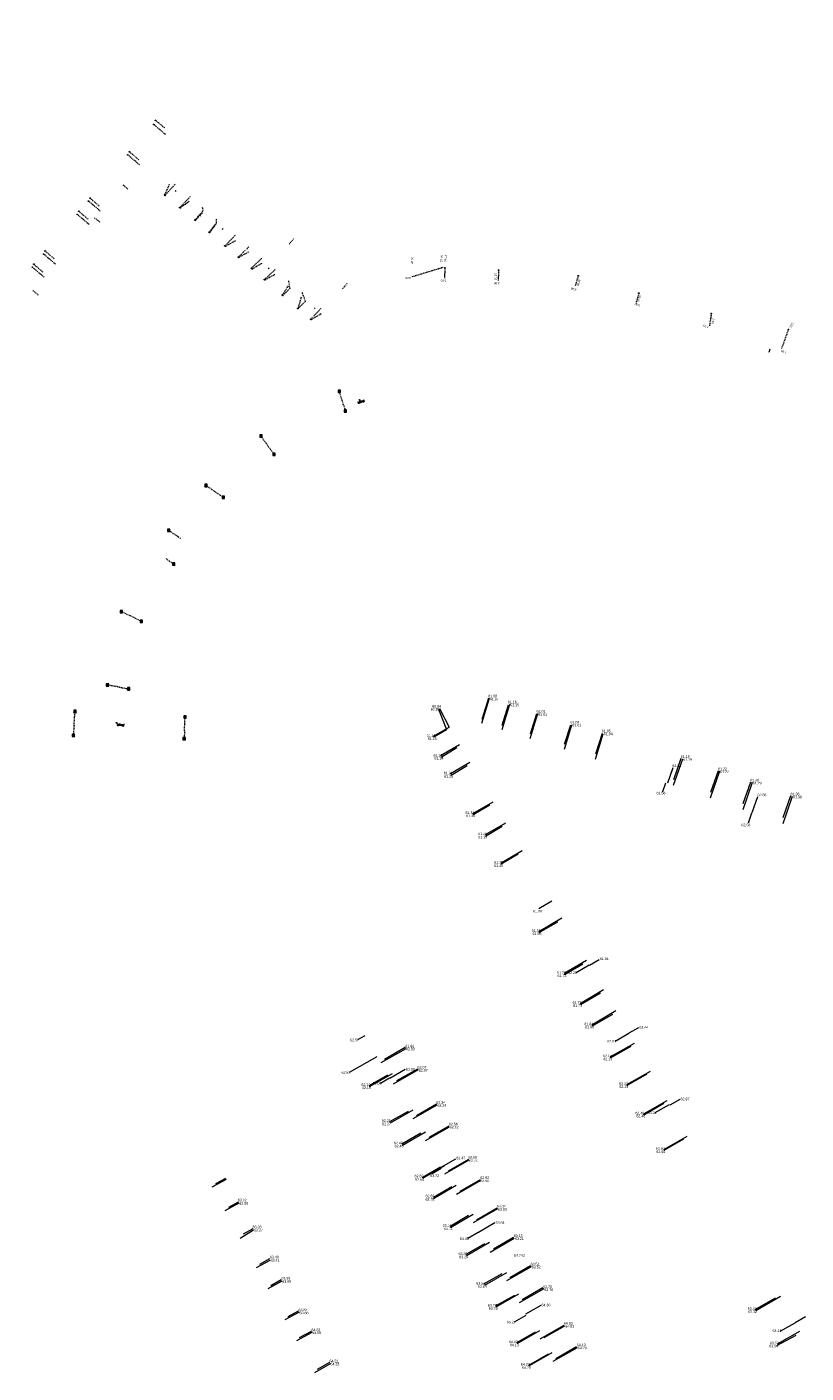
# Model space of a CAD drawing. Header units: inches. Extents: x 0 to 191500, y 0 to 342750.
# Tile 251 of 256: x 186499 to 186726, y 332329 to 332721. Entities that reach past the tile are written whole.
import ezdxf
from ezdxf.enums import TextEntityAlignment as Align

# ---------------------------------------------------------------- set-up
doc = ezdxf.new("R2010")
doc.units = ezdxf.units.IN
doc.header["$MEASUREMENT"] = 0
for name, pattern in [('RI-HWA_HUISAANSLUITING', [4.8, 3, -1.8]), ('RI-HWA_KOLKAANSLUITING', [4.3, 2.5, -1.8]), ('RI-VWA_HUISAANSLUITING', [6.1, 2.5, -1.8, 0, -1.8])]:
    doc.linetypes.add(name, pattern=pattern)
doc.layers.get('0').update_dxf_attribs({"lineweight": 20})
for name, color, linetype, lineweight in [('ECW', 150, 'Continuous', 20), ('N-WE-RI-HWA-MAATVOERING-T25', 151, 'Continuous', 20), ('N-WE-RI-HWA_HUISAANSLUITING', 150, 'RI-HWA_HUISAANSLUITING', 20), ('N-WE-RI-HWA_HUISAANSLUITING_PVC_125-G', 150, 'RI-HWA_HUISAANSLUITING', 20), ('N-WE-RI-HWA_KOLK-S', 150, 'Continuous', 20), ('N-WE-RI-HWA_KOLKAANSLUITING_PVC_125-G', 150, 'RI-HWA_KOLKAANSLUITING', 20), ('N-WE-RI-HWA_RIOOLPUT_ONTSTOPPINGSPUT-G', 150, 'Continuous', 20), ('N-WE-RI-INLAAT', 7, 'Continuous', 20), ('N-WE-RI-VWA-MAATVOERING-T25', 30, 'Continuous', 20), ('N-WE-RI-VWA_HUISAANSLUITING', 20, 'RI-VWA_HUISAANSLUITING', 20), ('N-WE-RI-VWA_HUISAANSLUITING_PVC_125-G', 20, 'RI-VWA_HUISAANSLUITING', 20), ('N-WE-RI-VWA_RIOOLPUT_ONTSTOPPINGSPUT-G', 30, 'Continuous', 20), ('Tekst algemeen', 7, 'Continuous', 20)]:
    doc.layers.add(name, color=color, linetype=linetype, lineweight=lineweight)
doc.styles.add('simplex', font='simplex.shx', dxfattribs={"width": 0.7, "height": 2.5})
picture_1 = doc.add_image_def('image1.ecw', size_in_pixel=(220000, 285000))

# ---------------------------------------------------------------- blocks, each defined once
blk = doc.blocks.new('A$C2C270354')
h = blk.add_hatch(color=256)
h.dxf.hatch_style = 1
edge = h.paths.add_edge_path()
edge.add_arc((0, 0), 0.1, 0, 360)
blk.add_circle((0, 0), 0.1)

msp = doc.modelspace()

# ---------------------------------------------------------------- linework, layer by layer
at = {"layer": 'N-WE-RI-HWA_HUISAANSLUITING', "ltscale": 0.1}
for p, q in [((186611.13537, 332648.53318), (186619.82845, 332651.15525)), ((186620.67763, 332651.11805), (186620.54634, 332648.12092)), ((186636.31264, 332650.43315), (186636.18135, 332647.43603)), ((186659.45804, 332648.77067), (186658.62999, 332645.88721)), ((186677.14325, 332643.69195), (186676.3152, 332640.8085)), ((186698.22922, 332637.81724), (186697.68471, 332634.10698)), ((186720.6563, 332633.15291), (186718.67356, 332627.58348))]:
    msp.add_line(p, q, dxfattribs=at)
at = {"layer": 'N-WE-RI-HWA_HUISAANSLUITING', "linetype": 'Continuous'}
for p, q in [((186715.025, 332626.56), (186715.345, 332627.453)), ((186619.15, 332522.819), (186621.893, 332517.381)), ((186633.546, 332525.676), (186631.329, 332518.414)), ((186639.489, 332523.924), (186637.237, 332516.55)), ((186647.658, 332521.202), (186645.446, 332513.96)), ((186617.346, 332514.749), (186621.893, 332517.381)), ((186657.547, 332517.896), (186655.385, 332510.824)), ((186666.679, 332515.266), (186664.447, 332507.966)), ((186619.37, 332509.053), (186624.92, 332512.264)), ((186622.325, 332503.842), (186627.97, 332507.108)), ((186689.815, 332508.043), (186687.15, 332500.403)), ((186687.024, 332505.493), (186685.454, 332500.998)), ((186700.651, 332504.515), (186697.9, 332496.63)), ((186684.129, 332498.652), (186684.999, 332501.158)), ((186710.105, 332501.192), (186707.356, 332493.312)), ((186628.786, 332492.191), (186634.751, 332495.644)), ((186711.672, 332497.099), (186710.023, 332492.377)), ((186721.785, 332497.12), (186719.028, 332489.217)), ((186709.028, 332489.517), (186710.021, 332492.377)), ((186632.522, 332486.069), (186638.401, 332489.474)), ((186637.054, 332477.842), (186643.182, 332481.392)), ((186648.041, 332464.535), (186651.797, 332466.761)), ((186648.02, 332457.835), (186654.692, 332461.804)), ((186655.404, 332445.698), (186661.857, 332449.537)), ((186658.85, 332445.933), (186662.646, 332448.185)), ((186665.609, 332449.628), (186662.795, 332447.93)), ((186660.005, 332436.93), (186666.842, 332441)), ((186663.406, 332430.632), (186670.448, 332434.826)), ((186677.061, 332429.838), (186674.217, 332428.229)), ((186595.368, 332426.4), (186597.458, 332427.581)), ((186668.771, 332421.332), (186675.856, 332425.345)), ((186670.244, 332425.969), (186674.221, 332428.223)), ((186592.914, 332416.875), (186600.954, 332421.465)), ((186609.3, 332423.724), (186602.025, 332419.592)), ((186609.153, 332417.663), (186604.605, 332415.077)), ((186612.9, 332417.543), (186605.574, 332413.382)), ((186673.668, 332413.317), (186680.493, 332417.184)), ((186598.603, 332413.022), (186604.024, 332416.093)), ((186601.917, 332413.737), (186604.527, 332415.213)), ((186689.032, 332408.918), (186686.123, 332407.273)), ((186604.604, 332402.488), (186610.04, 332405.567)), ((186618.347, 332407.278), (186611.338, 332403.296)), ((186678.409, 332404.677), (186685.361, 332408.615)), ((186681.87, 332405.112), (186686.017, 332407.461)), ((186608.137, 332396.058), (186613.68, 332399.198)), ((186621.942, 332400.915), (186614.964, 332396.951)), ((186684.4, 332394.378), (186691.246, 332398.257)), ((186614.068, 332386.191), (186619.391, 332389.291)), ((186623.799, 332391.591), (186619.507, 332389.093)), ((186627.631, 332391.309), (186620.598, 332387.216)), ((186556.969, 332385.634), (186552.821, 332383.374)), ((186617, 332387.391), (186619.612, 332388.912)), ((186630.906, 332385.307), (186624.034, 332381.307)), ((186617.327, 332380.535), (186622.672, 332383.648)), ((186560.657, 332378.778), (186556.579, 332376.556)), ((186622.19, 332372.097), (186627.568, 332375.228)), ((186635.98, 332377.127), (186628.87, 332372.989)), ((186564.967, 332370.926), (186561.037, 332368.471)), ((186627.353, 332368.582), (186630.401, 332370.357)), ((186635.243, 332373.012), (186630.471, 332370.235)), ((186626.88, 332363.87), (186632.328, 332367.042)), ((186640.874, 332368.435), (186633.884, 332364.367)), ((186569.756, 332362.11), (186565.748, 332359.926)), ((186631.99, 332355.24), (186637.389, 332358.282)), ((186645.795, 332360.181), (186638.627, 332356.121)), ((186573.227, 332356.092), (186569.101, 332353.845)), ((186635.413, 332348.817), (186641.004, 332351.969)), ((186649.477, 332353.812), (186642.282, 332349.738)), ((186711.003, 332347.84), (186716.943, 332351.152)), ((186578.283, 332347.007), (186574.12, 332344.741)), ((186640.953, 332344.219), (186644.348, 332346.13)), ((186648.586, 332348.946), (186644.169, 332346.442)), ((186655.532, 332342.915), (186649.498, 332339.505)), ((186718.258, 332341.516), (186722.626, 332343.941)), ((186725.692, 332345.687), (186722.615, 332343.962)), ((186581.942, 332341.134), (186577.455, 332338.692)), ((186641.581, 332338.235), (186647.09, 332341.341)), ((186717.456, 332337.824), (186723.992, 332341.459)), ((186645.063, 332331.629), (186650.799, 332334.863)), ((186659.198, 332336.648), (186652.084, 332332.62)), ((186587.249, 332332.002), (186582.701, 332329.397))]:
    msp.add_line(p, q, dxfattribs=at)
at = {"layer": 'N-WE-RI-HWA_HUISAANSLUITING_PVC_125-G', "ltscale": 0.1}
for p, q in [((186539.31982, 332689.92385), (186535.89287, 332692.84036)), ((186531.78805, 332681.07005), (186528.35497, 332683.97933)), ((186540.42, 332675.32428), (186539.09592, 332672.36455)), ((186520.3721, 332667.60092), (186516.93925, 332670.51048)), ((186546.20525, 332670.3957), (186543.66306, 332668.57476)), ((186517.08753, 332663.72561), (186513.65468, 332666.63517)), ((186550.08746, 332667.08837), (186548.0235, 332664.91582)), ((186553.89355, 332663.84589), (186552.05067, 332661.44051)), ((186559.67881, 332658.91732), (186556.79589, 332657.36489)), ((186507.29847, 332652.17598), (186503.86539, 332655.08526)), ((186563.4849, 332655.67484), (186560.65499, 332654.09708)), ((186567.36711, 332652.36751), (186564.55948, 332650.75543)), ((186504.0333, 332648.32356), (186500.60021, 332651.23284)), ((186571.1732, 332649.12503), (186568.27914, 332647.54696)), ((186575.05541, 332645.8177), (186573.32918, 332643.12066)), ((186578.8615, 332642.57522), (186577.8718, 332639.27357)), ((186584.64675, 332637.64665), (186581.74127, 332636.00979))]:
    msp.add_line(p, q, dxfattribs=at)
at = {"layer": 'N-WE-RI-HWA_KOLK-S'}
for p, q in [((186589.58427, 332615.50396), (186589.58278, 332614.8075)), ((186589.58278, 332614.8075), (186590.28073, 332615.50246)), ((186589.58278, 332614.8075), (186590.27923, 332614.80601)), ((186589.58427, 332615.50396), (186590.27923, 332614.80601)), ((186590.28073, 332615.50246), (186589.58427, 332615.50396)), ((186590.27923, 332614.80601), (186590.28073, 332615.50246)), ((186591.38341, 332609.73611), (186591.38192, 332609.03966)), ((186591.38192, 332609.03966), (186592.07986, 332609.73462)), ((186591.38192, 332609.03966), (186592.07837, 332609.03816)), ((186591.38341, 332609.73611), (186592.07837, 332609.03816)), ((186592.07986, 332609.73462), (186591.38341, 332609.73611)), ((186592.07837, 332609.03816), (186592.07986, 332609.73462)), ((186566.77376, 332602.4465), (186566.77226, 332601.75004)), ((186566.77226, 332601.75004), (186567.47021, 332602.445)), ((186566.77226, 332601.75004), (186567.46871, 332601.74855)), ((186566.77376, 332602.4465), (186567.46871, 332601.74855)), ((186567.47021, 332602.445), (186566.77376, 332602.4465)), ((186567.46871, 332601.74855), (186567.47021, 332602.445)), ((186570.57264, 332597.16694), (186570.57115, 332596.47049)), ((186570.57115, 332596.47049), (186571.2691, 332597.16544)), ((186570.57264, 332597.16694), (186571.2676, 332596.46899)), ((186571.2691, 332597.16544), (186570.57264, 332597.16694)), ((186571.2676, 332596.46899), (186571.2691, 332597.16544)), ((186570.57115, 332596.47049), (186571.2676, 332596.46899)), ((186550.7975, 332588.05184), (186550.79601, 332587.35539)), ((186550.79601, 332587.35539), (186551.49396, 332588.05034)), ((186550.79601, 332587.35539), (186551.49246, 332587.35389)), ((186550.7975, 332588.05184), (186551.49246, 332587.35389)), ((186551.49396, 332588.05034), (186550.7975, 332588.05184)), ((186551.49246, 332587.35389), (186551.49396, 332588.05034)), ((186555.83205, 332584.58763), (186555.83055, 332583.89118)), ((186555.83055, 332583.89118), (186556.5285, 332584.58613)), ((186555.83055, 332583.89118), (186556.527, 332583.88968)), ((186555.83205, 332584.58763), (186556.527, 332583.88968)), ((186556.5285, 332584.58613), (186555.83205, 332584.58763)), ((186556.527, 332583.88968), (186556.5285, 332584.58613)), ((186539.92847, 332575.01936), (186539.92698, 332574.3229)), ((186539.92698, 332574.3229), (186540.62492, 332575.01786)), ((186539.92698, 332574.3229), (186540.62343, 332574.32141)), ((186539.92847, 332575.01936), (186540.62343, 332574.32141)), ((186540.62492, 332575.01786), (186539.92847, 332575.01936)), ((186540.62343, 332574.32141), (186540.62492, 332575.01786)), ((186541.38433, 332565.16161), (186541.38284, 332564.46516)), ((186541.38284, 332564.46516), (186542.08079, 332565.16011)), ((186541.38284, 332564.46516), (186542.07929, 332564.46366)), ((186541.38433, 332565.16161), (186542.07929, 332564.46366)), ((186542.08079, 332565.16011), (186541.38433, 332565.16161)), ((186542.07929, 332564.46366), (186542.08079, 332565.16011)), ((186526.13195, 332551.34746), (186526.13045, 332550.65101)), ((186526.13045, 332550.65101), (186526.8284, 332551.34596)), ((186526.13045, 332550.65101), (186526.82691, 332550.64951)), ((186526.13195, 332551.34746), (186526.82691, 332550.64951)), ((186526.8284, 332551.34596), (186526.13195, 332551.34746)), ((186526.82691, 332550.64951), (186526.8284, 332551.34596)), ((186531.98163, 332548.53619), (186531.98013, 332547.83973)), ((186531.98013, 332547.83973), (186532.67808, 332548.53469)), ((186531.98013, 332547.83973), (186532.67659, 332547.83824)), ((186531.98163, 332548.53619), (186532.67659, 332547.83824)), ((186532.67808, 332548.53469), (186531.98163, 332548.53619)), ((186532.67659, 332547.83824), (186532.67808, 332548.53469)), ((186522.1187, 332529.94805), (186522.11721, 332529.2516)), ((186522.11721, 332529.2516), (186522.81516, 332529.94655)), ((186522.11721, 332529.2516), (186522.81366, 332529.2501)), ((186522.1187, 332529.94805), (186522.81366, 332529.2501)), ((186522.81516, 332529.94655), (186522.1187, 332529.94805)), ((186522.81366, 332529.2501), (186522.81516, 332529.94655)), ((186528.3023, 332528.8635), (186528.3008, 332528.16705)), ((186528.3008, 332528.16705), (186528.99875, 332528.86201)), ((186528.3008, 332528.16705), (186528.99726, 332528.16556)), ((186528.3023, 332528.8635), (186528.99726, 332528.16556)), ((186528.99875, 332528.86201), (186528.3023, 332528.8635)), ((186528.99726, 332528.16556), (186528.99875, 332528.86201)), ((186512.65837, 332522.25988), (186512.65687, 332521.56343)), ((186512.65687, 332521.56343), (186513.35482, 332522.25838)), ((186512.65687, 332521.56343), (186513.35333, 332521.56193)), ((186512.65837, 332522.25988), (186513.35333, 332521.56193)), ((186513.35482, 332522.25838), (186512.65837, 332522.25988)), ((186513.35333, 332521.56193), (186513.35482, 332522.25838)), ((186544.68479, 332520.65411), (186544.6833, 332519.95766)), ((186544.6833, 332519.95766), (186545.38125, 332520.65261)), ((186544.6833, 332519.95766), (186545.37975, 332519.95616)), ((186544.68479, 332520.65411), (186545.37975, 332519.95616)), ((186545.38125, 332520.65261), (186544.68479, 332520.65411)), ((186545.37975, 332519.95616), (186545.38125, 332520.65261)), ((186512.15879, 332515.27788), (186512.1573, 332514.58143)), ((186512.1573, 332514.58143), (186512.85525, 332515.27638)), ((186512.15879, 332515.27788), (186512.85375, 332514.57993)), ((186512.85525, 332515.27638), (186512.15879, 332515.27788)), ((186512.85375, 332514.57993), (186512.85525, 332515.27638)), ((186512.1573, 332514.58143), (186512.85375, 332514.57993)), ((186544.43822, 332514.35894), (186544.43672, 332513.66248)), ((186544.43672, 332513.66248), (186545.13467, 332514.35744)), ((186544.43672, 332513.66248), (186545.13318, 332513.66099)), ((186544.43822, 332514.35894), (186545.13318, 332513.66099)), ((186545.13467, 332514.35744), (186544.43822, 332514.35894)), ((186545.13318, 332513.66099), (186545.13467, 332514.35744))]:
    msp.add_line(p, q, dxfattribs=at)
at = {"layer": 'N-WE-RI-HWA_KOLKAANSLUITING_PVC_125-G', "ltscale": 0.1}
for p, q in [((186526.88951, 332675.2905), (186528.4131, 332673.99486)), ((186518.72335, 332665.65563), (186520.24693, 332664.35999)), ((186576.62469, 332659.49539), (186575.32905, 332657.9718)), ((186500.77459, 332644.47876), (186502.29818, 332643.18312)), ((186592.16633, 332646.48288), (186590.87069, 332644.95929)), ((186591.18525, 332611.1364), (186589.93175, 332615.15498)), ((186591.18525, 332611.1364), (186591.73089, 332609.38714)), ((186569.35417, 332598.99427), (186567.12124, 332602.09752)), ((186569.35417, 332598.99427), (186570.92012, 332596.81797)), ((186553.51899, 332586.06934), (186551.14498, 332587.70286)), ((186553.51899, 332586.06934), (186556.17952, 332584.23866)), ((186543.7038, 332572.31172), (186540.27595, 332574.67038)), ((186539.49315, 332566.40978), (186541.73181, 332564.81263)), ((186530.51216, 332549.06041), (186526.47943, 332550.99848)), ((186530.51216, 332549.06041), (186532.32911, 332548.18721)), ((186525.92315, 332528.99275), (186522.46618, 332529.59907)), ((186525.92315, 332528.99275), (186528.64978, 332528.51453)), ((186512.72038, 332517.92119), (186513.00585, 332521.9109)), ((186544.87572, 332516.3082), (186545.03227, 332520.30513)), ((186512.72038, 332517.92119), (186512.50627, 332514.92891)), ((186544.87572, 332516.3082), (186544.7857, 332514.00996))]:
    msp.add_line(p, q, dxfattribs=at)
at = {"layer": 'N-WE-RI-HWA_KOLKAANSLUITING_PVC_125-G'}
for p, q in [((186542.39916, 332673.63819), (186542.16822, 332673.34897)), ((186555.7966, 332662.22465), (186556.12161, 332662.57165)), ((186569.27015, 332650.74627), (186569.56303, 332651.06914)), ((186582.74371, 332639.26789), (186582.89543, 332639.44703))]:
    msp.add_line(p, q, dxfattribs=at)
at = {"layer": 'N-WE-RI-HWA_RIOOLPUT_ONTSTOPPINGSPUT-G'}
for p, q in [((186535.99074, 332692.8609), (186535.795, 332692.81982)), ((186535.87233, 332692.93823), (186535.91341, 332692.74249)), ((186528.45283, 332683.99987), (186528.2571, 332683.9588)), ((186528.33443, 332684.0772), (186528.3755, 332683.88147)), ((186539.19378, 332672.38509), (186538.99805, 332672.34402)), ((186539.07538, 332672.46242), (186539.11646, 332672.26669)), ((186517.03711, 332670.53102), (186516.84138, 332670.48994)), ((186516.91871, 332670.60834), (186516.95979, 332670.41261)), ((186543.76093, 332668.59529), (186543.5652, 332668.55422)), ((186543.64252, 332668.67262), (186543.6836, 332668.47689)), ((186513.75254, 332666.65571), (186513.55681, 332666.61463)), ((186513.63414, 332666.73304), (186513.67522, 332666.5373)), ((186548.12137, 332664.93636), (186547.92563, 332664.89528)), ((186548.00296, 332665.01369), (186548.04404, 332664.81795)), ((186552.14854, 332661.46105), (186551.9528, 332661.41997)), ((186552.03013, 332661.53838), (186552.07121, 332661.34265)), ((186556.89376, 332657.38543), (186556.69802, 332657.34435)), ((186556.77535, 332657.46276), (186556.81643, 332657.26703)), ((186503.96325, 332655.1058), (186503.76752, 332655.06472)), ((186503.84485, 332655.18313), (186503.88593, 332654.98739)), ((186560.75286, 332654.11762), (186560.55712, 332654.07655)), ((186560.63445, 332654.19495), (186560.67553, 332653.99922)), ((186500.69808, 332651.25338), (186500.50235, 332651.2123)), ((186500.57968, 332651.33071), (186500.62075, 332651.13497)), ((186564.65734, 332650.77596), (186564.46161, 332650.73489)), ((186564.53894, 332650.85329), (186564.58001, 332650.65756)), ((186568.37701, 332647.5675), (186568.18128, 332647.52642)), ((186568.2586, 332647.64483), (186568.29968, 332647.44909)), ((186573.42705, 332643.1412), (186573.23132, 332643.10012)), ((186573.30865, 332643.21852), (186573.34972, 332643.02279)), ((186577.96967, 332639.2941), (186577.77394, 332639.25303)), ((186577.85127, 332639.37143), (186577.89234, 332639.1757)), ((186581.83914, 332636.03033), (186581.6434, 332635.98925)), ((186581.72073, 332636.10766), (186581.76181, 332635.91192))]:
    msp.add_line(p, q, dxfattribs=at)
for centre in [(186535.89287, 332692.84036), (186528.35497, 332683.97933), (186539.09592, 332672.36455), (186516.93925, 332670.51048), (186543.66306, 332668.57476), (186513.65468, 332666.63517), (186548.0235, 332664.91582), (186552.05067, 332661.44051), (186556.79589, 332657.36489), (186503.86539, 332655.08526), (186560.65499, 332654.09708), (186500.60021, 332651.23284), (186564.55948, 332650.75543), (186568.27914, 332647.54696), (186573.32918, 332643.12066), (186577.8718, 332639.27357), (186581.74127, 332636.00979)]:
    msp.add_circle(centre, 0.1, dxfattribs=at)
at = {"layer": 'N-WE-RI-VWA_HUISAANSLUITING', "linetype": 'Continuous'}
for p, q in [((186618.862, 332522.6), (186621.11, 332516.678)), ((186633.369, 332525.815), (186631.383, 332519.56)), ((186639.125, 332523.747), (186637.231, 332517.785)), ((186647.369, 332521.252), (186645.471, 332515.284)), ((186617.497, 332514.527), (186621.11, 332516.678)), ((186657.24, 332517.97), (186655.424, 332512.264)), ((186666.442, 332515.484), (186664.536, 332509.498)), ((186619.576, 332508.659), (186624.158, 332511.385)), ((186689.399, 332508.23), (186687.229, 332502.055)), ((186622.513, 332503.388), (186627.168, 332506.158)), ((186700.22, 332504.654), (186697.989, 332498.306)), ((186709.604, 332501.375), (186707.393, 332495.03)), ((186721.325, 332497.356), (186719.077, 332490.959)), ((186628.866, 332491.934), (186633.754, 332494.72)), ((186632.522, 332485.631), (186637.337, 332488.498)), ((186637.092, 332477.521), (186641.981, 332480.434)), ((186648.165, 332457.567), (186653.548, 332460.693)), ((186655.508, 332445.314), (186660.875, 332448.432)), ((186660.13, 332436.601), (186665.929, 332439.973)), ((186663.633, 332430.359), (186669.6, 332433.83)), ((186668.876, 332421.049), (186674.946, 332424.5)), ((186609.096, 332424.035), (186603.077, 332420.589)), ((186612.687, 332417.801), (186606.626, 332414.332)), ((186598.736, 332412.692), (186605.399, 332416.495)), ((186673.674, 332413.037), (186679.547, 332416.376)), ((186604.802, 332402.111), (186611.417, 332405.887)), ((186618.201, 332407.534), (186612.375, 332404.199)), ((186678.577, 332404.52), (186684.389, 332407.824)), ((186621.805, 332401.216), (186615.964, 332397.872)), ((186608.301, 332395.635), (186615.048, 332399.486)), ((186684.473, 332394.171), (186690.257, 332397.459)), ((186614.234, 332386.027), (186620.628, 332389.746)), ((186627.523, 332391.468), (186621.622, 332388.038)), ((186556.783, 332385.977), (186553.942, 332384.399)), ((186630.914, 332385.597), (186625.033, 332382.178)), ((186617.398, 332380.154), (186623.982, 332383.983)), ((186560.458, 332379.055), (186557.676, 332377.51)), ((186622.345, 332371.707), (186628.907, 332375.524)), ((186635.852, 332377.287), (186629.896, 332373.824)), ((186564.726, 332371.262), (186561.911, 332369.699)), ((186626.996, 332363.532), (186633.639, 332367.396)), ((186640.63, 332368.773), (186634.808, 332365.388)), ((186569.642, 332362.573), (186566.668, 332360.923)), ((186632.303, 332354.912), (186638.719, 332358.577)), ((186645.552, 332360.485), (186639.579, 332357.056)), ((186573.037, 332356.406), (186570.023, 332354.734)), ((186649.182, 332354.078), (186643.202, 332350.646)), ((186635.601, 332348.573), (186642.232, 332352.362)), ((186711.168, 332347.54), (186718.332, 332351.723)), ((186577.953, 332347.28), (186574.962, 332345.622)), ((186655.278, 332343.114), (186648.347, 332339.145)), ((186581.705, 332341.419), (186578.272, 332339.516)), ((186641.7, 332337.874), (186648.291, 332341.64)), ((186717.336, 332337.28), (186722.958, 332340.364)), ((186645.291, 332331.452), (186651.911, 332335.235)), ((186659.024, 332336.932), (186652.929, 332333.434)), ((186587.053, 332332.367), (186583.47, 332330.327))]:
    msp.add_line(p, q, dxfattribs=at)
at = {"layer": 'N-WE-RI-VWA_HUISAANSLUITING_PVC_125-G', "ltscale": 0.1}
for p, q in [((186539.13613, 332691.8057), (186536.43021, 332694.0256)), ((186531.5377, 332682.5621), (186528.87559, 332684.8598)), ((186539.2197, 332672.16034), (186542.18088, 332675.50436)), ((186546.51222, 332671.79308), (186543.49899, 332668.6296)), ((186516.78567, 332665.2512), (186514.13604, 332667.53813)), ((186520.03893, 332669.07438), (186517.3893, 332671.36131)), ((186550.19604, 332667.56375), (186547.94164, 332665.03976)), ((186550.06256, 332668.75099), (186550.19604, 332667.56375)), ((186554.12628, 332663.88366), (186552.18862, 332661.36462)), ((186554.10591, 332665.28647), (186554.12628, 332663.88366)), ((186559.6493, 332660.53665), (186556.63646, 332657.51262)), ((186506.95462, 332653.69791), (186504.30498, 332655.98484)), ((186563.59801, 332657.15321), (186560.53042, 332654.20578)), ((186503.67544, 332649.84427), (186501.0258, 332652.1312)), ((186567.39486, 332653.89991), (186564.33681, 332650.95324)), ((186571.26764, 332650.58154), (186568.17209, 332647.67975)), ((186575.52739, 332645.10017), (186573.46188, 332642.98567)), ((186575.14041, 332647.26317), (186575.52739, 332645.10017)), ((186580.04418, 332641.30396), (186577.90314, 332639.23208)), ((186579.08913, 332643.87973), (186580.04418, 332641.30396)), ((186584.55658, 332639.19497), (186581.60674, 332636.15269))]:
    msp.add_line(p, q, dxfattribs=at)
at = {"layer": 'N-WE-RI-VWA_RIOOLPUT_ONTSTOPPINGSPUT-G'}
for p, q in [((186536.52033, 332694.06893), (186536.34008, 332693.98228)), ((186536.38688, 332694.11573), (186536.47354, 332693.93548)), ((186528.96571, 332684.90313), (186528.78546, 332684.81648)), ((186528.83226, 332684.94993), (186528.91892, 332684.76968)), ((186517.34597, 332671.45143), (186517.43262, 332671.27118)), ((186539.30982, 332672.20367), (186539.12957, 332672.11702)), ((186539.17637, 332672.25047), (186539.26303, 332672.07022)), ((186514.22617, 332667.58146), (186514.04591, 332667.4948)), ((186514.09271, 332667.62826), (186514.17937, 332667.44801)), ((186517.47942, 332671.40463), (186517.29917, 332671.31798)), ((186543.58912, 332668.67293), (186543.40887, 332668.58627)), ((186543.45567, 332668.71973), (186543.54232, 332668.53948)), ((186548.03177, 332665.08309), (186547.85151, 332664.99643)), ((186547.89831, 332665.12989), (186547.98497, 332664.94963)), ((186552.27875, 332661.40795), (186552.0985, 332661.32129)), ((186552.14529, 332661.45475), (186552.23195, 332661.2745)), ((186504.39511, 332656.02817), (186504.21486, 332655.94151)), ((186504.26166, 332656.07497), (186504.34831, 332655.89471)), ((186556.72659, 332657.55595), (186556.54634, 332657.46929)), ((186556.59313, 332657.60275), (186556.67979, 332657.4225)), ((186501.11593, 332652.17453), (186500.93568, 332652.08788)), ((186500.98248, 332652.22133), (186501.06913, 332652.04108)), ((186560.62054, 332654.24911), (186560.44029, 332654.16245)), ((186560.48709, 332654.29591), (186560.57375, 332654.11566)), ((186564.42694, 332650.99657), (186564.24669, 332650.90991)), ((186564.29348, 332651.04337), (186564.38014, 332650.86312)), ((186568.26222, 332647.72308), (186568.08197, 332647.63642)), ((186568.12876, 332647.76988), (186568.21542, 332647.58962)), ((186573.55201, 332643.029), (186573.37176, 332642.94235)), ((186573.41856, 332643.0758), (186573.50521, 332642.89555)), ((186577.99327, 332639.27541), (186577.81301, 332639.18875)), ((186577.85981, 332639.3222), (186577.94647, 332639.14195)), ((186581.69687, 332636.19601), (186581.51662, 332636.10936)), ((186581.56342, 332636.24281), (186581.65007, 332636.06256))]:
    msp.add_line(p, q, dxfattribs=at)
for centre in [(186536.43021, 332694.0256), (186528.87559, 332684.8598), (186517.3893, 332671.36131), (186539.2197, 332672.16034), (186514.13604, 332667.53813), (186543.49899, 332668.6296), (186547.94164, 332665.03976), (186552.18862, 332661.36462), (186504.30498, 332655.98484), (186556.63646, 332657.51262), (186501.0258, 332652.1312), (186560.53042, 332654.20578), (186564.33681, 332650.95324), (186568.17209, 332647.67975), (186573.46188, 332642.98567), (186577.90314, 332639.23208), (186581.60674, 332636.15269)]:
    msp.add_circle(centre, 0.1, dxfattribs=at)

# ---------------------------------------------------------------- block references
at = {"layer": 'N-WE-RI-INLAAT', "rotation": 0.06357443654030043}
for p in [(186619.82845, 332651.15525), (186620.67763, 332651.11805), (186636.31264, 332650.43315), (186659.45804, 332648.77067), (186677.14325, 332643.69195), (186698.22922, 332637.81724), (186720.6563, 332633.15291), (186595.80002, 332612.62849), (186525.07227, 332518.61913)]:
    msp.add_blockref('A$C2C270354', p, dxfattribs=at)

# ---------------------------------------------------------------- texts
at = {"layer": 'N-WE-RI-HWA-MAATVOERING-T25', "linetype": 'Continuous'}
for s, p in [('60.84', (186616.991, 332523.798)), ('61.07', (186633.74, 332525.885)), ('61.15', (186639.667, 332524.204)), ('61.01', (186647.812, 332521.447)), ('61.16', (186615.362, 332515.269)), ('61.01', (186657.784, 332518.325)), ('61.04', (186666.925, 332515.758)), ('61.16', (186617.356, 332509.522)), ('61.19', (186690.047, 332508.302)), ('61.31', (186620.336, 332504.355)), ('61.63', (186686.911, 332506.482)), ('61.22', (186700.783, 332504.714)), ('61.29', (186710.262, 332501.416)), ('61.56', (186682.275, 332498.522)), ('62.56', (186711.687, 332498.01)), ('61.38', (186722.005, 332497.392)), ('61.34', (186626.665, 332492.831)), ('62.58', (186706.999, 332489.271)), ('61.40', (186630.416, 332486.671)), ('61.38', (186635.03, 332478.357)), ('61.90', (186646.316, 332464.151)), ('61.55', (186645.977, 332458.502)), ('61.91', (186665.786, 332450.275)), ('61.73', (186653.312, 332446.286)), ('62.20', (186656.52, 332446.239)), ('61.73', (186657.856, 332437.59)), ('61.84', (186661.261, 332431.309)), ('62.44', (186677.28, 332430.356)), ('62.57', (186593.09, 332426.652)), ('62.61', (186667.955, 332426.288)), ('62.00', (186609.345, 332424.014)), ('62.14', (186666.687, 332422.029)), ('62.87', (186590.596, 332417.188)), ('63.00', (186609.304, 332418.092)), ('62.07', (186613.079, 332417.83)), ('62.10', (186596.382, 332413.628)), ('63.06', (186599.63, 332414.041)), ('62.22', (186671.393, 332413.992)), ('62.97', (186689.263, 332409.456)), ('62.34', (186618.515, 332407.585)), ('62.46', (186676.134, 332405.352)), ('63.24', (186679.677, 332405.441)), ('62.21', (186602.338, 332403.173)), ('62.62', (186622.088, 332401.262)), ('62.43', (186605.822, 332396.689)), ('62.83', (186682.137, 332395.053)), ('63.47', (186624.019, 332392.27)), ('62.74', (186627.699, 332391.559)), ('62.63', (186611.844, 332387.032)), ('63.72', (186616.397, 332387.152)), ('62.90', (186631.011, 332385.631)), ('62.99', (186560.823, 332379.071)), ('62.82', (186615.029, 332381.229)), ('63.03', (186636.091, 332377.349)), ('63.27', (186565.095, 332371.28)), ('63.10', (186620.026, 332372.602)), ('63.64', (186635.443, 332373.496)), ('64.45', (186625.022, 332368.78)), ('63.21', (186641.071, 332368.785)), ('63.41', (186569.926, 332362.45)), ('63.30', (186624.654, 332364.393)), ('63.52', (186645.972, 332360.519)), ('63.65', (186573.34, 332356.36)), ('63.53', (186629.795, 332355.754)), ('63.76', (186649.613, 332353.943)), ('63.88', (186578.373, 332347.19)), ('63.77', (186633.164, 332349.379)), ('64.30', (186648.783, 332349.481)), ('63.33', (186708.824, 332348.472)), ('65.27', (186638.71, 332344.495)), ('64.03', (186655.729, 332343.265)), ('64.09', (186582.059, 332341.387)), ('64.07', (186639.304, 332338.755)), ('63.51', (186715.336, 332338.459)), ('64.14', (186716.054, 332341.982)), ('64.20', (186659.395, 332336.998)), ('64.28', (186587.361, 332332.316)), ('64.22', (186642.782, 332332.2))]:
    msp.add_text(s, height=0.75, dxfattribs=at).set_placement(p, align=Align.TOP_LEFT)
msp.add_text('64.742', height=0.75, dxfattribs=at).set_placement((186642.373, 332363.914), align=Align.TOP_CENTER)
at = {"layer": 'N-WE-RI-HWA-MAATVOERING-T25', "char_height": 0.6, "attachment_point": 1}
for s, insert, width, rotation in [('45.50', (186610.78881, 332652.24811), 4.2049727, 87.491735), ('37.00', (186619.33866, 332652.74998), 4.2049727, 87.491735), ('36.15', (186620.50388, 332652.85125), 4.2049727, 87.491735), ('3.00', (186610.81659, 332647.80629), 4.2049727, 177.491735), ('20.15', (186635.09078, 332647.47958), 4.2049727, 87.491735), ('3.00', (186621.05027, 332647.04674), 4.2049727, 177.491735), ('3.00', (186636.55277, 332646.23655), 4.2049727, 177.491735), ('3.00', (186658.82569, 332644.33114), 5.2593588, 163.9773582), ('39.00', (186659.05559, 332645.8652), 5.2593588, 73.9773582), ('3.00', (186677.40769, 332639.85357), 5.2593588, 163.9773582), ('20.60', (186676.57612, 332641.22437), 5.2593588, 73.9773582), ('1.30', (186699.25239, 332636.3218), 5.2593588, 254.9805062), ('3.75', (186697.31666, 332633.53507), 5.2593588, 163.9773582), ('3.60', (186722.26623, 332634.90775), 4.6400767, 239.5136515), ('6.00', (186719.91056, 332626.07761), 4.6400767, 159.1593202)]:
    msp.add_mtext(s, dxfattribs=dict(at, insert=insert, width=width, rotation=rotation))
at = {"layer": 'N-WE-RI-VWA-MAATVOERING-T25', "linetype": 'Continuous'}
for s, p in [('61.08', (186633.3, 332526.796)), ('60.89', (186616.539, 332522.925)), ('61.16', (186639.003, 332525.062)), ('61.01', (186647.343, 332522.36)), ('61.02', (186657.226, 332519.164)), ('61.05', (186666.352, 332516.622)), ('61.15', (186615.711, 332514.372)), ('61.14', (186617.632, 332508.676)), ('61.18', (186689.328, 332509.152)), ('61.28', (186620.462, 332503.408)), ('61.22', (186700.185, 332505.553)), ('61.30', (186709.527, 332502.3)), ('61.36', (186721.305, 332498.264)), ('61.36', (186626.901, 332491.905)), ('61.39', (186630.412, 332485.707)), ('61.40', (186635.016, 332477.425)), ('61.56', (186646.204, 332457.592)), ('61.73', (186653.462, 332445.344)), ('61.73', (186658.031, 332436.637)), ('61.86', (186661.529, 332430.406)), ('61.86', (186609.154, 332424.859)), ('62.13', (186666.782, 332421.102)), ('62.07', (186612.699, 332418.705)), ('62.10', (186596.543, 332412.786)), ('62.23', (186671.475, 332413.044)), ('62.34', (186618.19, 332408.478)), ('62.27', (186602.384, 332402.182)), ('62.56', (186621.826, 332402.151)), ('62.46', (186676.425, 332404.496)), ('62.46', (186606.034, 332395.765)), ('62.86', (186682.239, 332394.105)), ('62.69', (186627.404, 332392.509)), ('62.64', (186612.047, 332386.019)), ('62.92', (186630.943, 332386.563)), ('63.02', (186560.377, 332380.045)), ('62.78', (186615.032, 332380.228)), ('63.02', (186635.748, 332378.256)), ('63.28', (186564.681, 332372.206)), ('63.11', (186620.416, 332371.662)), ('63.15', (186640.705, 332369.659)), ('63.40', (186569.733, 332363.433)), ('63.29', (186624.843, 332363.464)), ('63.51', (186645.616, 332361.392)), ('63.58', (186573.078, 332357.278)), ('63.54', (186630.261, 332354.88)), ('63.70', (186649.293, 332354.854)), ('63.82', (186578.048, 332348.073)), ('63.78', (186633.428, 332348.494)), ('63.32', (186708.918, 332347.556)), ('64.08', (186581.811, 332342.218)), ('64.03', (186655.305, 332344.131)), ('64.13', (186639.607, 332337.839)), ('64.19', (186659.045, 332337.867)), ('63.54', (186715.072, 332337.531)), ('64.21', (186587.081, 332333.208)), ('64.25', (186643.093, 332331.278))]:
    msp.add_text(s, height=0.75, dxfattribs=at).set_placement(p, align=Align.TOP_LEFT)
at = {"layer": 'Tekst algemeen', "lineweight": -2, "style": 'simplex'}
for rotation, p in [(18.1036268, (186595.37843, 332611.51223)), (357.4887537, (186525.23433, 332517.73603))]:
    msp.add_text('blind', height=0.65, rotation=rotation, dxfattribs=at).set_placement(p)

# ---------------------------------------------------------------- pictures from other files: only their frames are drawn
at = {"layer": 'ECW'}
image = msp.add_image(picture_1, insert=(180500, 328500), size_in_units=(11000, 14250), dxfattribs=at)
image.dxf.flags = 7

doc.saveas('drawing.dxf')
